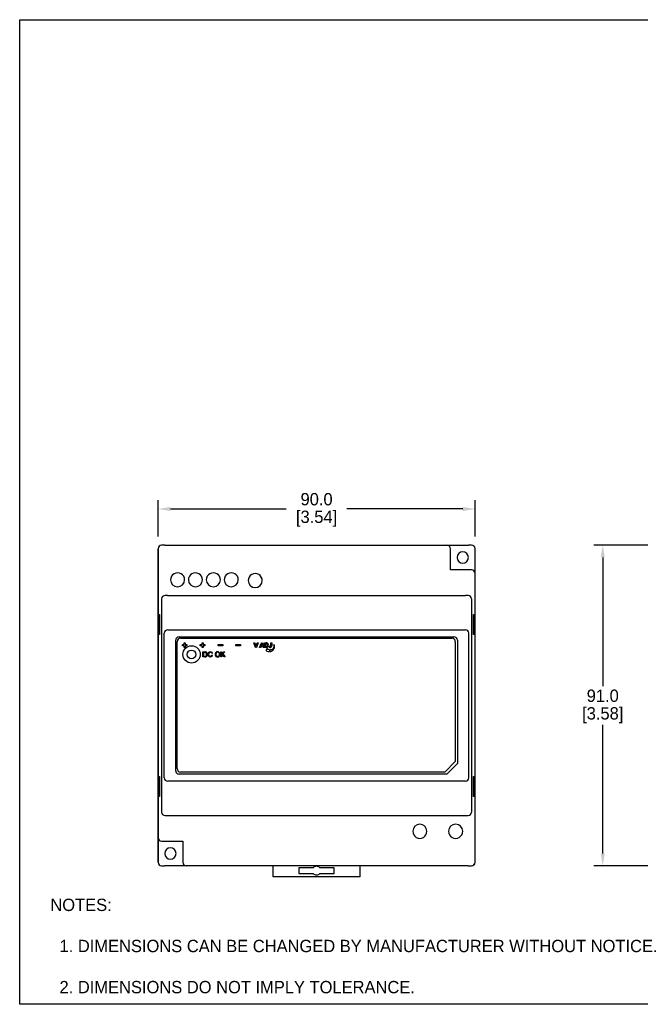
# Model space of a CAD drawing. Header units: inches. Extents: x 0 to 432, y 0 to 279.
# Tile 1 of 4: x 0 to 176, y 0 to 279. Entities that reach past the tile are written whole.
import ezdxf

# ---------------------------------------------------------------- set-up
doc = ezdxf.new("R2010")
doc.units = ezdxf.units.IN
doc.header["$LTSCALE"] = 10
doc.header["$MEASUREMENT"] = 0
doc.layers.add('DIMENSIONS', color=140, linetype='Continuous')
doc.layers.add('TEXT', color=140, linetype='Continuous')
doc.dimstyles.get("Standard").update_dxf_attribs({"dimtxt": 3.5, "dimasz": 3.5, "dimexe": 2.5, "dimexo": 3.5, "dimgap": 1, "dimtad": 0, "dimtih": 1, "dimtoh": 1, "dimdec": 1, "dimzin": 0, "dimdsep": 46, "dimtxsty": 'Standard', "dimcen": 0, "dimadec": 0, "dimazin": 0, "dimtfac": 1, "dimtdec": 1, "dimtofl": 0, "dimtmove": 0, "dimatfit": 3, "dimfxl": 1, "dimtolj": 1, "dimtzin": 0, "dimarcsym": 0})

# ---------------------------------------------------------------- blocks, each defined once
blk = doc.blocks.new('*D15')
at = {"layer": 'DEFPOINTS', "color": 0, "transparency": 16777216}
for p in [(39.3, 140.56), (39.3, 129.29), (129.3, 129.29)]:
    blk.add_point(p, dxfattribs=at)
at = {"layer": 'DIMENSIONS', "color": 0, "lineweight": -2, "transparency": 16777216}
for p, q in [((39.3, 132.79), (39.3, 143.06)), ((129.3, 132.79), (129.3, 143.06)), ((42.8, 140.56), (75.71, 140.56)), ((125.8, 140.56), (92.88, 140.56))]:
    blk.add_line(p, q, dxfattribs=at)
at = {"layer": 'DIMENSIONS', "color": 0, "transparency": 16777216}
for points in [[(42.8, 141.14), (42.8, 139.97), (39.3, 140.56)], [(125.8, 141.14), (125.8, 139.97), (129.3, 140.56)]]:
    blk.add_solid(points, dxfattribs=at)
at = {"layer": 'DIMENSIONS', "color": 0, "transparency": 16777216, "char_height": 3.5, "attachment_point": 5}
for s, insert in [('\\A1;90.0', (84.3, 143.31)), ('\\A1;[3.54]', (84.3, 137.81))]:
    blk.add_mtext(s, dxfattribs=dict(at, insert=insert))
blk = doc.blocks.new('*D22')
at = {"layer": 'DEFPOINTS', "color": 0, "transparency": 16777216}
for p in [(248.91, 130.29), (165.55, 39.29), (250.22, 39.29)]:
    blk.add_point(p, dxfattribs=at)
at = {"layer": 'DIMENSIONS', "color": 0, "lineweight": -2, "transparency": 16777216}
for p, q in [((222.71, 130.29), (163.05, 130.29)), ((231.67, 130.29), (226.21, 130.29)), ((245.41, 130.29), (235.17, 130.29)), ((165.55, 126.79), (165.55, 90.29)), ((165.55, 42.79), (165.55, 79.29)), ((246.72, 39.29), (163.05, 39.29))]:
    blk.add_line(p, q, dxfattribs=at)
at = {"layer": 'DIMENSIONS', "color": 0, "transparency": 16777216}
for points in [[(164.97, 126.79), (166.14, 126.79), (165.55, 130.29)], [(164.97, 42.79), (166.14, 42.79), (165.55, 39.29)]]:
    blk.add_solid(points, dxfattribs=at)
at = {"layer": 'DIMENSIONS', "color": 0, "transparency": 16777216, "char_height": 3.5, "attachment_point": 5}
for s, insert in [('\\A1;91.0', (165.55, 87.54)), ('\\A1;[3.58]', (165.55, 82.04))]:
    blk.add_mtext(s, dxfattribs=dict(at, insert=insert))

msp = doc.modelspace()

# ---------------------------------------------------------------- linework, layer by layer
for p, q in [((39.29, 40.29), (39.29, 129.29)), ((39.29, 129.29), (39.29, 40.29)), ((41.24, 130.29), (40.3, 130.29)), ((41.24, 130.29), (121.3, 130.29)), ((121.3, 130.29), (127.48, 130.29)), ((122.3, 123.29), (122.3, 129.29)), ((128.29, 130.29), (127.48, 130.29)), ((129.29, 40.29), (129.29, 129.29)), ((129.29, 40.29), (129.29, 129.29)), ((128.3, 123.29), (122.29, 123.29)), ((122.29, 123.29), (122.3, 123.29)), ((127.42, 123.29), (127.33, 123.29)), ((127.42, 123.29), (127.47, 123.29)), ((40.28, 115.04), (40.28, 54.54)), ((41.33, 116.04), (41.28, 116.04)), ((42, 116.04), (41.33, 116.04)), ((42, 116.04), (126.59, 116.04)), ((127.26, 116.04), (126.59, 116.04)), ((127.31, 116.04), (127.26, 116.04)), ((128.31, 115.04), (128.31, 54.54)), ((39.55, 110.62), (39.69, 110.62)), ((39.55, 110.62), (39.55, 104.96)), ((39.69, 110.62), (39.69, 104.96)), ((128.9, 104.95), (128.9, 110.64)), ((128.9, 110.64), (129.04, 110.64)), ((129.04, 110.64), (129.04, 104.95)), ((42.08, 106.29), (42.03, 106.29)), ((42.08, 106.29), (42.47, 106.29)), ((42.47, 106.29), (126.12, 106.29)), ((126.12, 106.29), (126.51, 106.29)), ((126.51, 106.29), (126.56, 106.29)), ((39.69, 104.96), (39.55, 104.96)), ((41.03, 64.29), (41.03, 105.29)), ((45.3, 104.29), (123.29, 104.29)), ((45.69, 103.9), (122.69, 103.9)), ((127.56, 64.29), (127.56, 105.29)), ((129.04, 104.95), (128.9, 104.95)), ((44.3, 66.29), (44.3, 103.29)), ((44.69, 77.04), (44.69, 102.9)), ((46.19, 101.73), (46.19, 102.06)), ((46.19, 102.06), (46.68, 102.06)), ((46.68, 101.73), (46.19, 101.73)), ((46.68, 102.06), (46.68, 102.55)), ((46.68, 102.55), (47.01, 102.55)), ((46.68, 101.25), (46.68, 101.73)), ((47.01, 101.25), (46.68, 101.25)), ((47.01, 102.55), (47.01, 102.06)), ((47.01, 102.06), (47.49, 102.06)), ((47.49, 101.73), (47.01, 101.73)), ((47.01, 101.73), (47.01, 101.25)), ((47.49, 102.06), (47.49, 101.73)), ((51.29, 102.06), (51.78, 102.06)), ((51.29, 101.73), (51.29, 102.06)), ((51.78, 101.73), (51.29, 101.73)), ((51.78, 102.06), (51.78, 102.55)), ((51.78, 102.55), (52.11, 102.55)), ((51.78, 101.25), (51.78, 101.73)), ((52.11, 101.25), (51.78, 101.25)), ((52.11, 102.55), (52.11, 102.06)), ((52.11, 102.06), (52.59, 102.06)), ((52.59, 101.73), (52.11, 101.73)), ((52.11, 101.73), (52.11, 101.25)), ((52.59, 102.06), (52.59, 101.73)), ((56.39, 102.06), (57.69, 102.06)), ((56.39, 101.73), (56.39, 102.06)), ((57.69, 101.73), (56.39, 101.73)), ((57.69, 102.06), (57.69, 101.73)), ((61.39, 102.06), (62.69, 102.06)), ((61.39, 101.73), (61.39, 102.06)), ((62.69, 101.73), (61.39, 101.73)), ((62.69, 102.06), (62.69, 101.73)), ((66.98, 101.27), (66.52, 102.55)), ((66.52, 102.55), (66.8, 102.55)), ((66.8, 102.55), (67.12, 101.6)), ((67.25, 101.27), (66.98, 101.27)), ((67.12, 101.6), (67.44, 102.55)), ((67.71, 102.55), (67.25, 101.27)), ((67.44, 102.55), (67.71, 102.55)), ((68.14, 101.27), (68.64, 102.55)), ((68.42, 101.27), (68.14, 101.27)), ((68.52, 101.56), (68.42, 101.27)), ((69.03, 101.56), (68.52, 101.56)), ((68.77, 102.25), (68.6, 101.77)), ((68.6, 101.77), (68.95, 101.77)), ((68.64, 102.55), (68.91, 102.55)), ((68.95, 101.77), (68.77, 102.25)), ((68.91, 102.55), (69.42, 101.27)), ((69.14, 101.27), (69.03, 101.56)), ((69.42, 101.27), (69.14, 101.27)), ((69.56, 102.55), (70.03, 102.55)), ((69.56, 101.27), (69.56, 102.55)), ((70.05, 101.27), (69.56, 101.27)), ((69.93, 102.33), (69.82, 102.33)), ((69.82, 102.33), (69.82, 101.48)), ((69.82, 101.48), (70.01, 101.48)), ((69.97, 100.37), (70.32, 100.99)), ((70.75, 101.66), (70.99, 101.69)), ((70.92, 100.65), (70.93, 100.09)), ((71.11, 100.11), (71.1, 100.63)), ((71.31, 102.55), (71.57, 102.55)), ((71.31, 101.72), (71.31, 102.55)), ((71.57, 102.55), (71.57, 101.74)), ((71.94, 100.95), (72.16, 100.79)), ((72.24, 100.95), (72.05, 101.09)), ((123.69, 102.9), (123.69, 77.04)), ((124.3, 103.29), (124.3, 68.29)), ((52.04, 98.57), (52.04, 100.02)), ((52.04, 100.02), (52.54, 100.02)), ((52.57, 98.57), (52.04, 98.57)), ((52.54, 99.85), (52.24, 99.85)), ((52.24, 99.85), (52.24, 98.74)), ((52.24, 98.74), (52.55, 98.74)), ((54.71, 99.62), (54.52, 99.58)), ((54.54, 99.08), (54.73, 99.03)), ((57.1, 98.57), (57.1, 100.02)), ((57.1, 100.02), (57.29, 100.02)), ((57.29, 98.57), (57.1, 98.57)), ((57.29, 99.3), (58.01, 100.02)), ((57.29, 100.02), (57.29, 99.3)), ((57.53, 99.3), (57.29, 99.07)), ((57.29, 99.07), (57.29, 98.57)), ((58.04, 98.57), (57.53, 99.3)), ((58.27, 100.02), (57.66, 99.43)), ((57.66, 99.43), (58.3, 98.57)), ((58.01, 100.02), (58.27, 100.02)), ((58.3, 98.57), (58.04, 98.57)), ((44.69, 76.95), (44.69, 77.04)), ((44.69, 76.58), (44.69, 76.95)), ((44.69, 76.4), (44.69, 76.58)), ((44.69, 76.07), (44.69, 76.4)), ((44.69, 75.81), (44.69, 76.07)), ((44.69, 66.9), (44.69, 75.81)), ((123.69, 77.04), (123.69, 76.95)), ((123.69, 76.95), (123.69, 76.58)), ((123.69, 76.58), (123.69, 76.4)), ((123.69, 76.4), (123.69, 76.07)), ((123.69, 76.07), (123.69, 75.81)), ((123.69, 75.81), (123.69, 68.9)), ((123.69, 68.9), (120.69, 65.9)), ((124.3, 68.29), (121.3, 65.29)), ((39.55, 64.62), (39.69, 64.62)), ((39.55, 64.62), (39.55, 58.96)), ((39.69, 64.62), (39.69, 58.96)), ((121.3, 65.29), (45.3, 65.29)), ((120.69, 65.9), (45.69, 65.9)), ((128.9, 58.95), (128.9, 64.64)), ((128.9, 64.64), (129.04, 64.64)), ((129.04, 64.64), (129.04, 58.95)), ((42.08, 63.29), (42.03, 63.3)), ((42.47, 63.29), (42.08, 63.29)), ((126.12, 63.29), (42.47, 63.29)), ((126.51, 63.29), (126.12, 63.29)), ((126.51, 63.29), (126.56, 63.3)), ((39.69, 58.96), (39.55, 58.96)), ((129.04, 58.95), (128.9, 58.95)), ((41.28, 53.55), (41.33, 53.54)), ((41.33, 53.54), (42, 53.54)), ((42, 53.54), (126.59, 53.54)), ((126.59, 53.54), (127.26, 53.54)), ((127.26, 53.54), (127.31, 53.55)), ((40.29, 46.29), (41.26, 46.29)), ((41.12, 46.3), (41.17, 46.29)), ((41.26, 46.29), (46.3, 46.29)), ((46.3, 46.29), (46.29, 46.29)), ((46.29, 46.29), (46.29, 40.29)), ((40.3, 39.29), (41.11, 39.29)), ((47.3, 39.29), (41.11, 39.29)), ((127.35, 39.29), (47.3, 39.29)), ((72, 36.14), (72, 39.29)), ((96.6, 39.29), (96.6, 36.14)), ((127.35, 39.29), (128.29, 39.29)), ((79.3, 38.74), (79.3, 37.14)), ((83.37, 38.74), (79.3, 38.74)), ((79.3, 37.14), (83.37, 37.14)), ((89.29, 38.74), (85.22, 38.74)), ((85.22, 37.14), (89.29, 37.14)), ((89.29, 37.14), (89.29, 38.74)), ((96.6, 36.14), (72, 36.14))]:
    msp.add_line(p, q)
at = {"flags": 128}
for points in [[(54.52, 98.67), (54.35, 98.58), (54.16, 98.55), (53.87, 98.58), (53.71, 98.67), (53.59, 98.8), (53.49, 99.04), (53.45, 99.39), (53.54, 99.7)], [(56.6, 99.6), (56.66, 99.37), (56.63, 99.06), (56.56, 98.91), (56.44, 98.79), (56.3, 98.72), (56.15, 98.71), (55.97, 98.75), (55.83, 98.84), (55.81, 98.86)]]:
    msp.add_lwpolyline(points, dxfattribs=at)
for radius in [2.45, 1.25]:
    msp.add_circle((48.8, 99.29), radius)
for centre, radius, start, end in [((40.3, 129.29), 1, 89.9634, 179.9579), ((121.3, 129.29), 1, 359.9998, 90.0002), ((128.29, 129.29), 1, 0.0422, 90.0365), ((125.8, 126.79), 1.6, 90.0001, 269.9999), ((125.8, 126.79), 1.6, 270, 90), ((128.24, 122.23), 1.06, 3.2695, 86.5811), ((44.83, 120.45), 2, 359.952, 180.0481), ((44.83, 120.45), 2, 180.0481, 359.952), ((49.91, 120.45), 2, 359.952, 180.0481), ((49.91, 120.45), 2, 180.0955, 359.9046), ((54.99, 120.45), 2, 359.952, 180.0481), ((54.99, 120.45), 2, 180.0955, 359.9046), ((60.07, 120.45), 2, 359.952, 180.0481), ((60.07, 120.45), 2, 180.0481, 359.952), ((66.88, 120.25), 2, 359.952, 180.0481), ((66.88, 120.25), 2, 180.0481, 359.952), ((41.34, 114.98), 1.06, 93.4175, 176.732), ((127.25, 114.99), 1.06, 3.219, 86.4724), ((42.09, 105.23), 1.06, 93.4178, 176.7317), ((126.5, 105.23), 1.06, 3.2694, 86.5811), ((45.3, 103.29), 1, 90, 180.0001), ((45.69, 102.9), 1, 90, 180), ((122.69, 102.9), 1, 0, 90), ((123.29, 103.29), 1, 359.9999, 90), ((69.97, 101.13), 1.2, 81.5604, 91.7507), ((70.04, 102.15), 0.669, 267.852, 281.2549), ((70.05, 101.56), 0.981, 77.021, 91.3337), ((70.07, 102.04), 0.772, 268.1224, 285.2775), ((70.1, 102.08), 0.246, 47.5438, 79.0607), ((70.12, 101.72), 0.228, 283.1118, 348.4765), ((70.05, 102.05), 0.299, 16.5796, 44.4077), ((70.14, 101.75), 0.477, 286.7818, 311.9541), ((70.15, 102.1), 0.442, 43.756, 73.4174), ((71.16, 101.77), 1.15, 222.5178, 257.8097), ((69.43, 101.9), 0.94, 345.7877, 14.2123), ((70.03, 101.81), 0.588, 315.7594, 341.7496), ((70.05, 102.02), 0.567, 18.3299, 42.7512), ((69.63, 101.9), 1, 343.6804, 16.87), ((71.21, 101.64), 0.46, 177.4219, 219.1431), ((71.15, 101.66), 0.426, 226.1107, 337.0172), ((71.34, 101.68), 0.342, 178.4253, 205.1723), ((71.16, 101.62), 0.155, 211.9502, 319.2045), ((71.15, 101.75), 1.12, 267.4211, 292.1114), ((70.92, 101.68), 0.393, 334.78, 5.2923), ((70.98, 101.48), 1.37, 292.8819, 329.5675), ((70.69, 101.71), 0.884, 345.4128, 1.3741), ((71.15, 101.73), 1.11, 292.6504, 315.5151), ((70.92, 101.77), 1.32, 329.0565, 13.9322), ((71.25, 101.58), 1.08, 23.2387, 27.8808), ((70.97, 101.48), 1.38, 337.3961, 22.5292), ((52.58, 98.79), 1.23, 79.3965, 91.456), ((52.58, 99.09), 0.755, 73.6713, 92.7057), ((52.57, 99.47), 0.725, 267.8446, 285.7997), ((52.58, 99.53), 0.96, 269.1148, 283.0802), ((52.66, 99.11), 0.361, 288.5468, 346.5562), ((52.63, 99.46), 0.389, 29.5397, 66.1741), ((52.69, 99.5), 0.507, 50.4123, 77.3538), ((52.68, 99.11), 0.533, 282.6442, 302.9827), ((52.21, 99.29), 0.842, 341.3798, 25.2722), ((52.67, 99.1), 0.528, 304.8555, 325.1449), ((52.38, 99.3), 0.87, 340.7991, 43.4637), ((52.51, 99.21), 0.727, 325.5724, 344.0249), ((54.09, 99.42), 0.618, 119.4226, 152.7805), ((54.55, 99.3), 0.904, 161.3614, 200.2137), ((54.12, 99.44), 0.446, 126.4702, 161.2138), ((54.11, 99.14), 0.436, 201.2691, 351.5871), ((54.12, 99.37), 0.677, 56.0676, 120.1947), ((54.11, 99.46), 0.425, 15.7771, 127.3175), ((54.13, 99.46), 0.598, 15.2892, 51.6806), ((54.1, 99.17), 0.651, 310.0958, 347.7835), ((56.26, 99.32), 0.783, 138.6677, 183.5009), ((56.3, 99.28), 0.828, 180.0239, 205.9331), ((56.17, 99.23), 0.69, 207.1992, 300.3687), ((56.17, 99.38), 0.505, 58.7473, 191.733), ((56.17, 99.34), 0.707, 59.189, 135.1061), ((56.27, 99.25), 0.6, 177.5841, 220.2015), ((56.17, 99.41), 0.475, 24.0761, 56.9991), ((56.09, 99.3), 0.791, 303.2749, 29.2209), ((56.2, 99.4), 0.64, 26.0589, 59.0156), ((70.9, 101.74), 1.65, 236.0157, 271.1213), ((70.83, 101.85), 1.76, 279.0693, 292.7505), ((42.09, 64.36), 1.06, 183.2694, 266.5811), ((45.3, 66.29), 1, 179.9999, 270), ((45.69, 66.9), 1, 180, 270), ((126.5, 64.36), 1.06, 273.4178, 356.7317), ((41.34, 54.6), 1.06, 183.2117, 266.4814), ((127.25, 54.6), 1.06, 273.343, 356.8064), ((113.62, 49.09), 2, 0.0478, 179.9523), ((123.78, 49.09), 2, 0.0479, 179.9522), ((113.62, 49.09), 2, 179.9519, 0.0482), ((123.78, 49.09), 2, 179.9519, 0.0482), ((40.29, 47.29), 0.999, 179.961, 269.9606), ((42.79, 42.79), 1.6, 90, 270), ((42.79, 42.79), 1.6, 270.0001, 89.9999), ((40.3, 40.3), 1, 180.0422, 270.0365), ((40.29, 40.29), 1, 180, 270), ((47.3, 40.29), 1, 179.9998, 270.0002), ((84.3, 37.94), 1.23, 40.7728, 139.2272), ((128.29, 40.3), 1, 269.9634, 359.9579), ((128.3, 40.29), 1, 270, 360), ((84.3, 37.94), 1.23, 220.7728, 319.2272)]:
    msp.add_arc(centre, radius, start, end)
for centre, start_param, end_param in [((40.29, 129.29), 3.141593, 4.712389), ((128.3, 129.29), 1.570796, 3.141593)]:
    msp.add_ellipse(centre, major_axis=(0, -1), ratio=0.99863, start_param=start_param, end_param=end_param)
at = {"layer": 'DEFPOINTS'}
msp.add_lwpolyline([(431.8, 0), (0, 0), (0, 279.4), (431.8, 279.4)], close=True, dxfattribs=at)

# ---------------------------------------------------------------- texts
at = {"layer": 'DIMENSIONS', "char_height": 3.5}
for insert, attachment_point in [((98.61, 112.42), 6), ((130.2, 112.22), 4)]:
    msp.add_mtext('\\A1;', dxfattribs=dict(at, insert=insert, attachment_point=attachment_point))
at = {"layer": 'TEXT', "insert": (8.71, 29.97), "char_height": 3.5, "attachment_point": 1}
msp.add_mtext_dynamic_manual_height_columns('NOTES:\\P\\P  1. DIMENSIONS CAN BE CHANGED BY MANUFACTURER WITHOUT NOTICE.\\P  \\P  2. DIMENSIONS DO NOT IMPLY TOLERANCE.', width=279.7696, gutter_width=17.5, heights=[0], dxfattribs=at)

# ---------------------------------------------------------------- dimensions: what is measured, and where the dimension line sits
at = {"layer": 'DIMENSIONS'}
dim = msp.add_linear_dim(base=(39.29, 140.56), p1=(129.29, 129.29), p2=(39.29, 129.29), dimstyle='Standard', override={"dimpost": '\\X'}, dxfattribs=at)
dim.commit()
dim.dimension.update_dxf_attribs({"geometry": '*D15', "text_midpoint": (84.3, 140.56)})
dim = msp.add_linear_dim(base=(165.55, 39.29), p1=(248.91, 130.29), p2=(250.22, 39.29), angle=90, dimstyle='Standard', override={"dimpost": '\\X'}, dxfattribs=at)
dim.commit()
dim.dimension.update_dxf_attribs({"geometry": '*D22', "text_midpoint": (165.55, 84.79)})

doc.saveas('drawing.dxf')
